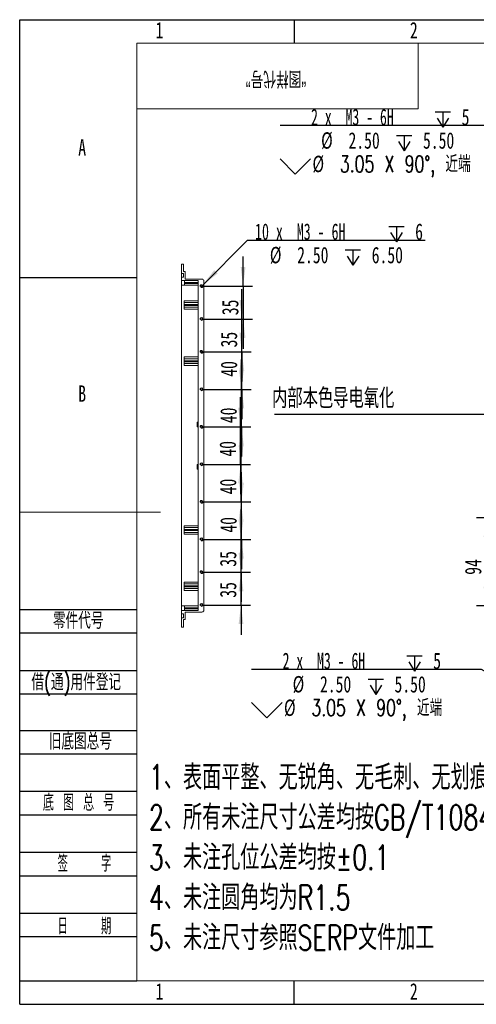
# Model space of a CAD drawing. Header units: millimetres. Extents: x 0 to 658, y -2 to 210.
# Tile 1 of 11: x 0 to 97, y 0 to 210. Entities that reach past the tile are written whole.
import ezdxf

# ---------------------------------------------------------------- set-up
doc = ezdxf.new("R2010")
doc.units = ezdxf.units.MM
doc.layers.add('图框', color=7, linetype='Continuous')
doc.layers.add('粗实线层', color=7, linetype='Continuous', lineweight=15)
doc.styles.add('SLDTEXTSTYLE0', font='TXT', dxfattribs={"width": 0.7, "bigfont": 'bigfont'})
doc.styles.add('SLDTEXTSTYLE1', font='TXT', dxfattribs={"width": 0.7})
doc.styles.add('SLDTEXTSTYLE2', font='TXT', dxfattribs={"width": 0.614286, "bigfont": 'bigfont'})
doc.styles.add('SLDTEXTSTYLE3', font='TXT', dxfattribs={"width": 0.566667, "bigfont": 'bigfont'})
doc.styles.add('SLDTEXTSTYLE5', font='TXT', dxfattribs={"width": 0.616667})
doc.styles.add('SLDTEXTSTYLE6', font='TXT', dxfattribs={"width": 0.623077})
doc.dimstyles.new('SLDDIMSTYLE0', dxfattribs={"dimtxt": 3.5, "dimasz": 4.08, "dimexe": 0, "dimexo": 0.0625, "dimgap": 0.875, "dimtad": 2, "dimlfac": 5, "dimrnd": 1e-09, "dimzin": 12, "dimdsep": 46, "dimtxsty": 'SLDTEXTSTYLE1', "dimsah": 1, "dimcen": 0.09, "dimadec": 0, "dimazin": 3, "dimtfac": 1, "dimtofl": 0, "dimtmove": 0, "dimatfit": 3, "dimfxl": 0, "dimfrac": 2, "dimtolj": 1, "dimtzin": 12, "dimarcsym": 0})
doc.dimstyles.new('SLDDIMSTYLE1', dxfattribs={"dimtxt": 3.5, "dimasz": 4.08, "dimexe": 0, "dimexo": 0.0625, "dimgap": 0.875, "dimtad": 0, "dimtih": 1, "dimtoh": 1, "dimdec": 6, "dimlfac": 5, "dimrnd": 1e-09, "dimzin": 12, "dimdsep": 46, "dimtxsty": 'SLDTEXTSTYLE1', "dimblk1": 'NONE', "dimsah": 1, "dimcen": 0, "dimadec": 0, "dimazin": 3, "dimtfac": 1, "dimtmove": 0, "dimatfit": 3, "dimldrblk": 'NONE', "dimfxl": 0, "dimfrac": 2, "dimtolj": 1, "dimtzin": 12, "dimarcsym": 0})
doc.dimstyles.new('SLDDIMSTYLE2', dxfattribs={"dimtxt": 3.5, "dimasz": 4.08, "dimexe": 0, "dimexo": 0.0625, "dimgap": 0.875, "dimtad": 2, "dimlfac": 5, "dimrnd": 1e-09, "dimzin": 12, "dimdsep": 46, "dimtxsty": 'SLDTEXTSTYLE1', "dimsah": 1, "dimcen": 0.09, "dimadec": 0, "dimazin": 3, "dimtfac": 1, "dimtmove": 0, "dimatfit": 0, "dimfxl": 0, "dimfrac": 2, "dimtolj": 1, "dimtzin": 12, "dimarcsym": 0})

# ---------------------------------------------------------------- blocks, each defined once
blk = doc.blocks.new('SW_NOTE_1')
at = {"layer": '图框', "color": 0, "attachment_point": 1, "style": 'SLDTEXTSTYLE0'}
for s, insert, char_height in [('1\\M+18141\\M+1955C\\M+196CA\\M+195BD\\M+190AE\\M+18141\\M+19DD9锐\\M+18A70\\M+18141\\M+19DD9\\M+196D1\\M+18E68\\M+18141\\M+19DD9划\\M+18DAD\\M+18141\\M+19DD9变\\M+18C60', (0, 6.82), 5.29167), ('2\\M+18141\\M+18F8A\\M+1974C\\M+196A2\\M+1928D\\M+18EDA\\M+190A1\\M+18CF6\\M+18DB7\\M+18BCF\\M+188C2GB/T1084-2400f级\\M+189C1\\M+18D48', (0, -1.73), 5.29167), ('3\\M+18141\\M+196A2\\M+1928D\\M+18D45\\M+188CA\\M+18CF6\\M+18DB7\\M+18BCF\\M+188C2\\M+1817D0.1', (0, -10.29), 5.2917), ('4\\M+18141\\M+196A2\\M+1928D圆\\M+18A70\\M+18BCF为R1.5', (0, -18.85), 5.2917), ('5\\M+18141\\M+196A2\\M+1928D\\M+18EDA\\M+190A1\\M+18E51\\M+18FC6SERP\\M+195B6\\M+18C8F\\M+189C1\\M+18D48', (0, -27.4), 5.2917)]:
    blk.add_mtext(s, dxfattribs=dict(at, insert=insert, char_height=char_height))
blk = doc.blocks.new('_D_5')
at = {"layer": '图框'}
for p, q in [((114.18, 103.76), (97.44, 103.76)), ((99.44, 103.76), (99.44, 84.96)), ((114.18, 84.96), (97.44, 84.96))]:
    blk.add_line(p, q, dxfattribs=at)
for points in [[(99.44, 103.76), (98.93, 99.68), (99.95, 99.68)], [(99.44, 84.96), (99.95, 89.04), (98.93, 89.04)]]:
    blk.add_solid(points, dxfattribs=at)
at = {"layer": '图框', "insert": (94.93, 91.61), "char_height": 3.5, "attachment_point": 1, "rotation": 90, "style": 'SLDTEXTSTYLE1'}
blk.add_mtext('94', dxfattribs=at)
blk = doc.blocks.new('SW_NOTE_2')
at = {"layer": '图框', "color": 0}
blk.add_line((-45.27, 0), (0, 0), dxfattribs=at)
at = {"layer": '图框', "color": 0, "insert": (-45.76, 5.56), "char_height": 4.2333, "attachment_point": 1, "style": 'SLDTEXTSTYLE0'}
blk.add_mtext('\\M+193E0\\M+19594\\M+1967B\\M+19046导电氧\\M+189BB', dxfattribs=at)
blk = doc.blocks.new('SW_SYMBOL_HOLE_DEPTH')
at = {"layer": '图框', "color": 0}
for p, q in [((0, 875), (800, 875)), ((100, 555), (400, 75)), ((400, 875), (400, 75)), ((700, 555), (400, 75))]:
    blk.add_line(p, q, dxfattribs=at)
blk = doc.blocks.new('_D_16')
at = {"layer": '图框'}
for p, q in [((38.95, 153.34), (48.59, 162.96)), ((48.59, 162.96), (86.43, 162.96)), ((38.6, 152.98), (38.95, 153.34))]:
    blk.add_line(p, q, dxfattribs=at)
blk.add_solid([(38.95, 153.34), (42.2, 155.86), (41.48, 156.58)], dxfattribs=at)
at = {"layer": '图框', "xscale": 0.004072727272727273, "yscale": 0.004072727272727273, "zscale": 0.004072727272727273}
for p in [(78.69, 162.32), (69.43, 157.32)]:
    blk.add_blockref('SW_SYMBOL_HOLE_DEPTH', p, dxfattribs=at)
at = {"layer": '图框', "char_height": 3.5, "attachment_point": 1}
for s, insert, style in [('10 x  M3 - 6H', (50.18, 166.55), 'SLDTEXTSTYLE6'), ('6', (84.33, 166.55), 'SLDTEXTSTYLE1'), ('%%c', (53.34, 161.55), 'SLDTEXTSTYLE1'), ('2.50', (59.17, 161.55), 'SLDTEXTSTYLE1'), ('6.50', (75.06, 161.55), 'SLDTEXTSTYLE1')]:
    blk.add_mtext(s, dxfattribs=dict(at, insert=insert, style=style))
blk = doc.blocks.new('_NONE')
blk = doc.blocks.new('_D_17')
at = {"layer": '图框'}
for p, q in [((47.64, 153.16), (47.64, 159.51)), ((38.77, 153.16), (49.64, 153.16)), ((47.64, 153.16), (47.64, 146.16)), ((38.77, 146.16), (49.64, 146.16)), ((47.64, 146.16), (47.64, 139.81))]:
    blk.add_line(p, q, dxfattribs=at)
for points in [[(47.64, 153.16), (48.15, 157.24), (47.13, 157.24)], [(47.64, 146.16), (47.13, 142.08), (48.15, 142.08)]]:
    blk.add_solid(points, dxfattribs=at)
at = {"layer": '图框', "insert": (43.13, 146.97), "char_height": 3.5, "attachment_point": 1, "rotation": 90, "style": 'SLDTEXTSTYLE1'}
blk.add_mtext('35', dxfattribs=at)
blk = doc.blocks.new('_D_18')
at = {"layer": '图框'}
for p, q in [((47.37, 146.16), (47.37, 152.51)), ((38.77, 146.16), (49.37, 146.16)), ((47.37, 139.16), (47.37, 146.16)), ((38.77, 139.16), (49.37, 139.16)), ((47.37, 139.16), (47.37, 132.81))]:
    blk.add_line(p, q, dxfattribs=at)
for points in [[(47.37, 146.16), (47.88, 150.24), (46.86, 150.24)], [(47.37, 139.16), (46.86, 135.08), (47.88, 135.08)]]:
    blk.add_solid(points, dxfattribs=at)
at = {"layer": '图框', "insert": (42.86, 140.1), "char_height": 3.5, "attachment_point": 1, "rotation": 90, "style": 'SLDTEXTSTYLE1'}
blk.add_mtext('35', dxfattribs=at)
blk = doc.blocks.new('_D_19')
at = {"layer": '图框'}
for p, q in [((47.37, 139.16), (47.37, 145.51)), ((38.77, 139.16), (49.37, 139.16)), ((47.37, 131.16), (47.37, 139.16)), ((38.77, 131.16), (49.37, 131.16)), ((47.37, 131.16), (47.37, 124.81))]:
    blk.add_line(p, q, dxfattribs=at)
for points in [[(47.37, 139.16), (47.88, 143.24), (46.86, 143.24)], [(47.37, 131.16), (46.86, 127.08), (47.88, 127.08)]]:
    blk.add_solid(points, dxfattribs=at)
at = {"layer": '图框', "insert": (42.86, 133.85), "char_height": 3.5, "attachment_point": 1, "rotation": 90, "style": 'SLDTEXTSTYLE1'}
blk.add_mtext('40', dxfattribs=at)
blk = doc.blocks.new('_D_20')
at = {"layer": '图框'}
for p, q in [((47.28, 131.16), (47.28, 137.51)), ((38.77, 131.16), (49.28, 131.16)), ((47.28, 123.16), (47.28, 131.16)), ((38.77, 123.16), (49.28, 123.16)), ((47.28, 123.16), (47.28, 116.81))]:
    blk.add_line(p, q, dxfattribs=at)
for points in [[(47.28, 131.16), (47.79, 135.24), (46.77, 135.24)], [(47.28, 123.16), (46.77, 119.08), (47.79, 119.08)]]:
    blk.add_solid(points, dxfattribs=at)
at = {"layer": '图框', "insert": (42.77, 123.94), "char_height": 3.5, "attachment_point": 1, "rotation": 90, "style": 'SLDTEXTSTYLE1'}
blk.add_mtext('40', dxfattribs=at)
blk = doc.blocks.new('_D_21')
at = {"layer": '图框'}
for p, q in [((47.1, 123.16), (47.1, 129.51)), ((38.77, 123.16), (49.1, 123.16)), ((47.1, 115.16), (47.1, 123.16)), ((38.77, 115.16), (49.1, 115.16)), ((47.1, 115.16), (47.1, 108.81))]:
    blk.add_line(p, q, dxfattribs=at)
for points in [[(47.1, 123.16), (47.61, 127.24), (46.6, 127.24)], [(47.1, 115.16), (46.6, 111.08), (47.61, 111.08)]]:
    blk.add_solid(points, dxfattribs=at)
at = {"layer": '图框', "insert": (42.59, 116.81), "char_height": 3.5, "attachment_point": 1, "rotation": 90, "style": 'SLDTEXTSTYLE1'}
blk.add_mtext('40', dxfattribs=at)
blk = doc.blocks.new('_D_22')
at = {"layer": '图框'}
for p, q in [((47.19, 115.16), (47.19, 121.51)), ((38.77, 115.16), (49.19, 115.16)), ((47.19, 107.16), (47.19, 115.16)), ((38.77, 107.16), (49.19, 107.16)), ((47.19, 107.16), (47.19, 100.81))]:
    blk.add_line(p, q, dxfattribs=at)
for points in [[(47.19, 115.16), (47.7, 119.24), (46.68, 119.24)], [(47.19, 107.16), (46.68, 103.08), (47.7, 103.08)]]:
    blk.add_solid(points, dxfattribs=at)
at = {"layer": '图框', "insert": (42.68, 108.77), "char_height": 3.5, "attachment_point": 1, "rotation": 90, "style": 'SLDTEXTSTYLE1'}
blk.add_mtext('40', dxfattribs=at)
blk = doc.blocks.new('_D_23')
at = {"layer": '图框'}
for p, q in [((47.27, 107.16), (47.27, 113.51)), ((38.77, 107.16), (49.27, 107.16)), ((47.27, 99.16), (47.27, 107.16)), ((38.77, 99.16), (49.27, 99.16)), ((47.27, 99.16), (47.27, 92.81))]:
    blk.add_line(p, q, dxfattribs=at)
for points in [[(47.27, 107.16), (47.78, 111.24), (46.77, 111.24)], [(47.27, 99.16), (46.77, 95.08), (47.78, 95.08)]]:
    blk.add_solid(points, dxfattribs=at)
at = {"layer": '图框', "insert": (42.76, 100.6), "char_height": 3.5, "attachment_point": 1, "rotation": 90, "style": 'SLDTEXTSTYLE1'}
blk.add_mtext('40', dxfattribs=at)
blk = doc.blocks.new('_D_24')
at = {"layer": '图框'}
for p, q in [((47.19, 99.16), (47.19, 105.51)), ((38.77, 99.16), (49.19, 99.16)), ((47.19, 92.16), (47.19, 99.16)), ((38.77, 92.16), (49.19, 92.16)), ((47.19, 92.16), (47.19, 85.81))]:
    blk.add_line(p, q, dxfattribs=at)
for points in [[(47.19, 99.16), (47.7, 103.24), (46.68, 103.24)], [(47.19, 92.16), (46.68, 88.08), (47.7, 88.08)]]:
    blk.add_solid(points, dxfattribs=at)
at = {"layer": '图框', "insert": (42.68, 93.33), "char_height": 3.5, "attachment_point": 1, "rotation": 90, "style": 'SLDTEXTSTYLE1'}
blk.add_mtext('35', dxfattribs=at)
blk = doc.blocks.new('_D_25')
at = {"layer": '图框'}
for p, q in [((47.19, 92.16), (47.19, 98.51)), ((38.77, 92.16), (49.19, 92.16)), ((47.19, 85.16), (47.19, 92.16)), ((38.77, 85.16), (49.19, 85.16)), ((47.19, 85.16), (47.19, 78.81))]:
    blk.add_line(p, q, dxfattribs=at)
for points in [[(47.19, 92.16), (47.7, 96.24), (46.68, 96.24)], [(47.19, 85.16), (46.68, 81.08), (47.7, 81.08)]]:
    blk.add_solid(points, dxfattribs=at)
at = {"layer": '图框', "insert": (42.68, 86.72), "char_height": 3.5, "attachment_point": 1, "rotation": 90, "style": 'SLDTEXTSTYLE1'}
blk.add_mtext('35', dxfattribs=at)
blk = doc.blocks.new('SW_SYMBOL_HOLE_SINK')
at = {"layer": '图框', "color": 0}
for p, q in [((0, 875), (800, 75)), ((800, 75), (1600, 875))]:
    blk.add_line(p, q, dxfattribs=at)
blk = doc.blocks.new('_D_26')
at = {"layer": '图框'}
for p, q in [((104.55, 187.4), (55.51, 187.4)), ((112.02, 183.11), (104.55, 187.4)), ((112.55, 182.81), (112.02, 183.11))]:
    blk.add_line(p, q, dxfattribs=at)
blk.add_solid([(112.02, 183.11), (108.73, 185.58), (108.23, 184.7)], dxfattribs=at)
at = {"layer": '图框', "xscale": 0.004072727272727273, "yscale": 0.004072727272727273, "zscale": 0.004072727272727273}
for name, p in [('SW_SYMBOL_HOLE_DEPTH', (88.61, 186.76)), ('SW_SYMBOL_HOLE_DEPTH', (80.36, 181.76)), ('SW_SYMBOL_HOLE_SINK', (55.51, 176.76))]:
    blk.add_blockref(name, p, dxfattribs=at)
at = {"layer": '图框', "char_height": 3.5, "attachment_point": 1}
for s, insert, style in [('2 x  M3 - 6H', (62.13, 190.99), 'SLDTEXTSTYLE5'), ('5', (94.24, 190.99), 'SLDTEXTSTYLE1'), ('%%c', (64.27, 185.99), 'SLDTEXTSTYLE1'), ('2.50', (70.11, 185.99), 'SLDTEXTSTYLE1'), ('5.50', (85.99, 185.99), 'SLDTEXTSTYLE1'), ('%%c', (62.43, 180.99), 'SLDTEXTSTYLE1'), ('3.05 X 90\\M+1818B, \\M+18BDF\\M+1925B', (68.27, 180.99), 'SLDTEXTSTYLE0')]:
    blk.add_mtext(s, dxfattribs=dict(at, insert=insert, style=style))
blk = doc.blocks.new('_D_31')
at = {"layer": '图框'}
for p, q in [((98.48, 71.42), (49.44, 71.42)), ((112.02, 63.63), (98.48, 71.42)), ((112.55, 63.32), (112.02, 63.63))]:
    blk.add_line(p, q, dxfattribs=at)
blk.add_solid([(112.02, 63.63), (108.74, 66.1), (108.23, 65.22)], dxfattribs=at)
at = {"layer": '图框', "xscale": 0.004072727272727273, "yscale": 0.004072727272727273, "zscale": 0.004072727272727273}
for name, p in [('SW_SYMBOL_HOLE_DEPTH', (82.54, 70.78)), ('SW_SYMBOL_HOLE_DEPTH', (74.29, 65.78)), ('SW_SYMBOL_HOLE_SINK', (49.44, 60.78))]:
    blk.add_blockref(name, p, dxfattribs=at)
at = {"layer": '图框', "char_height": 3.5, "attachment_point": 1}
for s, insert, style in [('2 x  M3 - 6H', (56.06, 75.01), 'SLDTEXTSTYLE5'), ('5', (88.17, 75.01), 'SLDTEXTSTYLE1'), ('%%c', (58.2, 70.01), 'SLDTEXTSTYLE1'), ('2.50', (64.03, 70.01), 'SLDTEXTSTYLE1'), ('5.50', (79.92, 70.01), 'SLDTEXTSTYLE1'), ('%%c', (56.36, 65.01), 'SLDTEXTSTYLE1'), ('3.05 X 90\\M+1818B, \\M+18BDF\\M+1925B', (62.2, 65.01), 'SLDTEXTSTYLE0')]:
    blk.add_mtext(s, dxfattribs=dict(at, insert=insert, style=style))

msp = doc.modelspace()

# ---------------------------------------------------------------- linework, layer by layer
at = {"color": 7, "linetype": 'Continuous', "lineweight": 15}
for p, q in [((34.51206155, 157.85974716), (34.51206155, 155.85974608)), ((34.91206157, 157.85974716), (34.51206155, 157.85974716)), ((34.91206157, 157.85974716), (34.91206157, 156.25974689)), ((34.91206157, 155.85974608), (34.51206155, 155.85974608)), ((34.51206155, 155.05974595), (34.51206155, 155.85974608)), ((35.31206159, 156.25974689), (34.91206157, 156.25974689)), ((34.91206157, 155.05974595), (34.91206157, 155.85974608)), ((35.31206159, 156.25974689), (35.31206159, 154.65974663)), ((34.51206155, 155.05974595), (34.51206155, 154.35974602)), ((34.91206157, 155.05974595), (34.51206155, 155.05974595)), ((35.17206157, 154.35974602), (34.51206155, 154.35974602)), ((34.51206155, 153.35974698), (34.51206155, 154.35974602)), ((34.51206155, 153.35974698), (34.51206155, 84.95974694)), ((35.17206157, 154.34704427), (35.17206157, 154.35974602)), ((38.07206142, 154.34704427), (35.17206157, 154.34704427)), ((35.17206157, 153.9597467), (35.17206157, 154.34704427)), ((38.07206142, 153.9597467), (35.17206157, 153.9597467)), ((35.17206157, 153.7597463), (35.17206157, 153.9597467)), ((35.17206157, 153.7597463), (38.07206142, 153.7597463)), ((35.17206157, 153.35974698), (35.17206157, 153.7597463)), ((38.07206142, 153.35974698), (35.17206157, 153.35974698)), ((38.87206155, 154.65974663), (35.31206159, 154.65974663)), ((38.07206142, 83.97244965), (38.07206142, 154.34704427)), ((39.27206162, 154.25974582), (39.27206162, 84.05974661)), ((35.07206157, 150.05974625), (38.07206142, 150.05974625)), ((35.07206157, 149.65974618), (35.07206157, 150.05974625)), ((35.07206157, 149.25974612), (35.07206157, 149.65974618)), ((35.07206157, 149.65974618), (38.07206142, 149.65974618)), ((38.07206142, 149.25974612), (35.07206157, 149.25974612)), ((35.07206157, 149.25974612), (35.07206157, 149.05974646)), ((35.07206157, 149.05974646), (38.07206142, 149.05974646)), ((35.07206157, 148.65974639), (35.07206157, 149.05974646)), ((38.07206142, 148.65974639), (35.07206157, 148.65974639)), ((35.07206157, 148.25974633), (35.07206157, 148.65974639)), ((38.07206142, 148.25974633), (35.07206157, 148.25974633)), ((35.07206157, 138.05974644), (38.07206142, 138.05974644)), ((35.07206157, 137.65974645), (35.07206157, 138.05974644)), ((35.07206157, 137.25974648), (35.07206157, 137.65974645)), ((35.07206157, 137.65974645), (38.07206142, 137.65974645)), ((38.07206142, 137.25974648), (35.07206157, 137.25974648)), ((35.07206157, 137.25974648), (35.07206157, 137.05974645)), ((35.07206157, 137.05974645), (38.07206142, 137.05974645)), ((35.07206157, 136.65974648), (35.07206157, 137.05974645)), ((38.07206142, 136.65974648), (35.07206157, 136.65974648)), ((35.07206157, 136.25974641), (35.07206157, 136.65974648)), ((38.07206142, 136.25974641), (35.07206157, 136.25974641)), ((37.87206157, 124.15974592), (38.07206142, 124.15974592)), ((37.87206157, 123.7597466), (37.87206157, 124.15974592)), ((38.07206142, 123.7597466), (37.87206157, 123.7597466)), ((37.87206157, 123.55974619), (37.87206157, 123.7597466)), ((37.87206157, 123.55974619), (38.07206142, 123.55974619)), ((37.87206157, 123.15974687), (37.87206157, 123.55974619)), ((38.07206142, 123.15974687), (37.87206157, 123.15974687)), ((37.87206157, 115.15974705), (38.07206142, 115.15974705)), ((37.87206157, 114.75974624), (37.87206157, 115.15974705)), ((38.07206142, 114.75974624), (37.87206157, 114.75974624)), ((37.87206157, 114.55974583), (37.87206157, 114.75974624)), ((37.87206157, 114.55974583), (38.07206142, 114.55974583)), ((37.87206157, 114.15974651), (37.87206157, 114.55974583)), ((38.07206142, 114.15974651), (37.87206157, 114.15974651)), ((35.07206157, 102.05974732), (38.07206142, 102.05974732)), ((35.07206157, 101.65974651), (35.07206157, 102.05974732)), ((35.07206157, 101.2597457), (35.07206157, 101.65974651)), ((35.07206157, 101.65974651), (38.07206142, 101.65974651)), ((38.07206142, 101.2597457), (35.07206157, 101.2597457)), ((35.07206157, 101.2597457), (35.07206157, 101.0597453)), ((35.07206157, 101.0597453), (38.07206142, 101.0597453)), ((35.07206157, 100.65974747), (35.07206157, 101.0597453)), ((38.07206142, 100.65974747), (35.07206157, 100.65974747)), ((35.07206157, 100.25974666), (35.07206157, 100.65974747)), ((38.07206142, 100.25974666), (35.07206157, 100.25974666)), ((35.07206157, 90.05974685), (38.07206142, 90.05974685)), ((35.07206157, 89.65974604), (35.07206157, 90.05974685)), ((35.07206157, 89.25974523), (35.07206157, 89.65974604)), ((35.07206157, 89.65974604), (38.07206142, 89.65974604)), ((38.07206142, 89.25974523), (35.07206157, 89.25974523)), ((35.07206157, 89.25974523), (35.07206157, 89.0597478)), ((35.07206157, 89.0597478), (38.07206142, 89.0597478)), ((35.07206157, 88.65974699), (35.07206157, 89.0597478)), ((38.07206142, 88.65974699), (35.07206157, 88.65974699)), ((35.07206157, 88.25974618), (35.07206157, 88.65974699)), ((38.07206142, 88.25974618), (35.07206157, 88.25974618)), ((34.51206155, 83.9597479), (34.51206155, 84.95974694)), ((35.17206157, 84.95974694), (38.07206142, 84.95974694)), ((35.17206157, 84.55974613), (35.17206157, 84.95974694)), ((38.07206142, 84.55974613), (35.17206157, 84.55974613)), ((35.17206157, 84.55974613), (35.17206157, 84.35974871)), ((35.17206157, 84.35974871), (38.07206142, 84.35974871)), ((35.17206157, 83.97244965), (35.17206157, 84.35974871)), ((34.51206155, 83.9597479), (34.51206155, 83.25974499)), ((34.51206155, 83.9597479), (35.17206157, 83.9597479)), ((34.91206157, 83.25974499), (34.51206155, 83.25974499)), ((34.51206155, 82.45974933), (34.51206155, 83.25974499)), ((34.51206155, 82.45974933), (34.51206155, 80.45974527)), ((34.91206157, 82.45974933), (34.51206155, 82.45974933)), ((34.91206157, 82.45974933), (34.91206157, 83.25974499)), ((35.31206159, 82.05974852), (34.91206157, 82.05974852)), ((34.91206157, 80.45974527), (34.91206157, 82.05974852)), ((35.17206157, 83.9597479), (35.17206157, 83.97244965)), ((35.17206157, 83.97244965), (38.07206142, 83.97244965)), ((35.31206159, 83.6597458), (38.87206155, 83.6597458)), ((35.31206159, 83.6597458), (35.31206159, 82.05974852)), ((34.91206157, 80.45974527), (34.51206155, 80.45974527))]:
    msp.add_line(p, q, dxfattribs=at)
at = {"color": 8, "linetype": 'Continuous', "lineweight": 15}
for p, q in [((35.17206157, 153.35974698), (34.51206155, 153.35974698)), ((34.51206155, 84.95974694), (35.17206157, 84.95974694))]:
    msp.add_line(p, q, dxfattribs=at)
at = {"color": 7, "linetype": 'Continuous', "lineweight": 15}
for centre in [(38.77206157, 153.15974644), (38.77206157, 146.15974644), (38.77206157, 139.15974644), (38.77206157, 131.15974644), (38.77206157, 123.15974644), (38.77206157, 115.15974644), (38.77206157, 107.15974644), (38.77206157, 99.15974644), (38.77206157, 92.15974644), (38.77206157, 85.15974644)]:
    msp.add_circle(centre, 0.25, dxfattribs=at)
at = {"color": 7, "linetype": 'Continuous', "lineweight": 0}
for centre in [(38.77206157, 153.15974644), (38.77206157, 146.15974644), (38.77206157, 139.15974644), (38.77206157, 131.15974644), (38.77206157, 123.15974644), (38.77206157, 115.15974644), (38.77206157, 107.15974644), (38.77206157, 99.15974644), (38.77206157, 92.15974644), (38.77206157, 85.15974644)]:
    msp.add_arc(centre, 0.3, 255, 195, dxfattribs=at)
at = {"color": 7, "linetype": 'Continuous', "lineweight": 15}
for centre, start, end in [((38.87206157, 154.25974644), 0, 90), ((38.87206157, 84.05974644), 270, 0)]:
    msp.add_arc(centre, 0.4, start, end, dxfattribs=at)
at = {"layer": '图框'}
for p, q in [((0, 0), (0, 210)), ((0, 210), (297, 210)), ((58.5, 210), (58.5, 205)), ((0, 155), (25, 155)), ((0, 84.22062154), (25, 84.22062154)), ((0, 79.22062154), (25, 79.22062154)), ((0, 71.22062154), (25, 71.22062154)), ((0, 66.22062154), (25, 66.22062154)), ((0, 58.43002782), (25, 58.43002782)), ((0, 53.43002782), (25, 53.43002782)), ((0, 45.43002782), (25, 45.43002782)), ((0, 40.43002782), (25, 40.43002782)), ((0, 32.43002782), (25, 32.43002782)), ((0, 27.43002782), (25, 27.43002782)), ((0, 19.43002782), (25, 19.43002782)), ((0, 14.43002782), (25, 14.43002782)), ((0, 5), (25, 5)), ((58.5, 0), (58.5, 5)), ((0, 0), (297, 0))]:
    msp.add_line(p, q, dxfattribs=at)
at = {"layer": '图框', "linetype": 'Continuous', "lineweight": 15}
for p, q in [((25, 5), (25, 205)), ((25, 205), (292, 205))]:
    msp.add_line(p, q, dxfattribs=at)
at = {"layer": '图框', "lineweight": 15}
for p, q in [((0, 105), (30, 105)), ((25, 5), (292, 5))]:
    msp.add_line(p, q, dxfattribs=at)
at = {"layer": '粗实线层'}
for p, q in [((85, 191), (85, 205)), ((25, 191), (85, 191))]:
    msp.add_line(p, q, dxfattribs=at)

# ---------------------------------------------------------------- block references
at = {"layer": '图框'}
for name, p in [('SW_NOTE_2', (99.57014576, 125.83301683)), ('SW_NOTE_1', (27.57201433, 44.26723091))]:
    msp.add_blockref(name, p, dxfattribs=at)

# ---------------------------------------------------------------- texts
at = {"layer": '图框', "char_height": 3.5}
for s, insert, attachment_point, style in [('1', (29.79444444, 209.5028404), 2, 'SLDTEXTSTYLE1'), ('2', (84.04444444, 209.5028404), 2, 'SLDTEXTSTYLE1'), ('A', (13.32031252, 184.5028404), 2, 'SLDTEXTSTYLE1'), ('B', (13.32031252, 132.0028404), 2, 'SLDTEXTSTYLE1'), ('\\M+197EB\\M+18C8F\\M+191E3\\M+18D86', (7.08363591, 83.57905148), 1, 'SLDTEXTSTYLE0'), ('\\M+18ED8(\\M+192CA)\\M+19770\\M+18C8F\\M+1936F记', (2.49613555, 70.47254941), 1, 'SLDTEXTSTYLE0'), ('\\M+18B8C\\M+192EA图总\\M+18D86', (6.19405335, 57.82384813), 1, 'SLDTEXTSTYLE0'), ('\\M+192EA 图 总 \\M+18D86', (4.9471782, 44.76550045), 1, 'SLDTEXTSTYLE2'), ('签    \\M+18E9A', (13.80974012, 31.76352465), 2, 'SLDTEXTSTYLE3'), ('\\M+193FA    \\M+18AFA', (13.80974012, 18.41347394), 2, 'SLDTEXTSTYLE3'), ('1', (29.79444444, 4.5028404), 2, 'SLDTEXTSTYLE1'), ('2', (84.04444444, 4.5028404), 2, 'SLDTEXTSTYLE1')]:
    msp.add_mtext(s, dxfattribs=dict(at, insert=insert, attachment_point=attachment_point, style=style))
at = {"layer": '图框', "insert": (54.64351581, 195.6547288), "char_height": 3.5, "attachment_point": 2, "rotation": 180, "style": 'SLDTEXTSTYLE0'}
msp.add_mtext('\\M+18167图样\\M+191E3\\M+18D86\\M+18168', dxfattribs=at)

# ---------------------------------------------------------------- dimensions: what is measured, and where the dimension line sits
at = {"layer": '图框'}
for p1, p2, text, picture, middle in [((112.54644874, 182.80581743), (112.01762419, 183.10986446), '2 x  M3 - 6H {\\fGDT;x} 5\\P%%c 2.50 {\\fGDT;x} 5.50\\P{\\fGDT;w}%%c 3.05 X 90°, 近端', '_D_26', (79.23806134, 183.97375759)), ((38.59511775, 152.98313703), (38.94900539, 153.33635585), '10 x  M3 - 6H {\\fGDT;x} 6\\P%%c 2.50 {\\fGDT;x} 6.50\\P', '_D_16', (68.30660434, 162.03355279)), ((112.54632798, 63.32244555), (112.01774494, 63.62691225), '2 x  M3 - 6H {\\fGDT;x} 5\\P%%c 2.50 {\\fGDT;x} 5.50\\P{\\fGDT;w}%%c 3.05 X 90°, 近端', '_D_31', (73.1663624, 67.99609256))]:
    dim = msp.add_diameter_dim_2p(p1=p1, p2=p2, text=text, dimstyle='SLDDIMSTYLE1', override={"dimpost": '<>'}, dxfattribs=at)
    dim.commit()
    dim.dimension.update_dxf_attribs({"geometry": picture, "text_midpoint": middle, "dimtype": 163})
for base, p1, p2, dimstyle, picture, middle in [((47.63959269, 146.15974644), (38.77206157, 153.15974644), (38.77206157, 146.15974644), 'SLDDIMSTYLE2', '_D_17', (47.63959269, 149.00556424)), ((47.37186704, 146.15974644), (38.77206157, 139.15974644), (38.77206157, 146.15974644), 'SLDDIMSTYLE2', '_D_18', (47.37186704, 142.13393914)), ((47.37186704, 139.15974644), (38.77206157, 131.15974644), (38.77206157, 139.15974644), 'SLDDIMSTYLE2', '_D_19', (47.37186704, 135.88700723)), ((47.28262516, 131.15974644), (38.77206157, 123.15974644), (38.77206157, 131.15974644), 'SLDDIMSTYLE2', '_D_20', (47.28262516, 125.98115805)), ((47.10414139, 123.15974644), (38.77206157, 115.15974644), (38.77206157, 123.15974644), 'SLDDIMSTYLE2', '_D_21', (47.10414139, 118.84180729)), ((47.19247122, 115.15974644), (38.77206157, 107.15974644), (38.77206157, 115.15974644), 'SLDDIMSTYLE2', '_D_22', (47.19247122, 110.8070729)), ((47.27414057, 107.15974644), (38.77206157, 99.15974644), (38.77206157, 107.15974644), 'SLDDIMSTYLE2', '_D_23', (47.27414057, 102.64013725)), ((47.19247122, 99.15974644), (38.77206157, 92.15974644), (38.77206157, 99.15974644), 'SLDDIMSTYLE2', '_D_24', (47.19247122, 95.37156451)), ((99.44069993, 84.95974644), (114.18203646, 103.75974644), (114.18203646, 84.95974644), 'SLDDIMSTYLE0', '_D_5', (99.44069993, 93.64496039)), ((47.19247122, 92.15974644), (38.77206157, 85.15974644), (38.77206157, 92.15974644), 'SLDDIMSTYLE2', '_D_25', (47.19247122, 88.75634663))]:
    dim = msp.add_linear_dim(base=base, p1=p1, p2=p2, angle=90, dimstyle=dimstyle, dxfattribs=at)
    dim.commit()
    dim.dimension.update_dxf_attribs({"geometry": picture, "text_midpoint": middle, "dimtype": 160})

doc.saveas('drawing.dxf')
